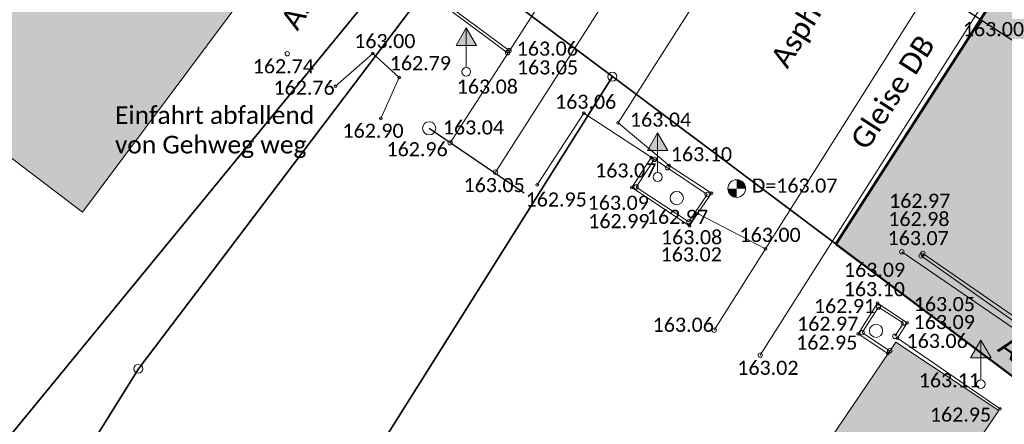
# Model space of a CAD drawing. Header units: metres. Extents: x -373 to 1321, y -1609 to 597.
# Tile 20 of 39: x 551 to 579, y -850 to -838. Entities that reach past the tile are written whole.
import ezdxf

# ---------------------------------------------------------------- set-up
doc = ezdxf.new("R2010")
doc.units = ezdxf.units.M
doc.layers.get('0').update_dxf_attribs({"lineweight": 25})
for name, color, linetype, lineweight in [('01_W-Leitung-HW-außer_Betrieb', 7, 'Continuous', 25), ('AX_BesondererGebaeudepunkt_G2200', 7, 'Continuous', 18), ('AX_Flurstueck', 7, 'Continuous', 18), ('AX_Gebaeude', 7, 'Continuous', 18), ('AX_Grenzpunkt_V1100_G2300', 7, 'Continuous', 18), ('AX_Grenzpunkt_V1310_G2000', 7, 'Continuous', 18), ('BESCHRIFTUNG', 7, 'Continuous', 13), ('H_HECKE', 7, 'Continuous', 18), ('H_KANAL_ABDECKUNG', 7, 'Continuous', 13), ('H_RINNE', 7, 'Continuous', 13), ('H_SCHRANKE', 7, 'Continuous', 18), ('H_VERKEHRSSCHILD', 7, 'Continuous', 18), ('H_WEGRAND', 7, 'Continuous', 18), ('Keine', 7, 'Continuous', 9), ('L_HECKE', 7, 'Continuous', 18), ('L_RINNE', 7, 'Continuous', 13), ('L_WEGRAND', 7, 'Continuous', 18), ('S_HECKE', 7, 'Continuous', 18), ('S_KANAL_ABDECKUNG', 7, 'Continuous', 13), ('S_RINNE', 7, 'Continuous', 13), ('S_SCHRANKE', 7, 'Continuous', 18), ('S_VERKEHRSSCHILD', 7, 'Continuous', 18), ('S_WEGRAND', 7, 'Continuous', 18)]:
    doc.layers.add(name, color=color, linetype=linetype, lineweight=lineweight)
for name, color, linetype, lineweight, true_color in [('__Grenze Realisierungsteil', 7, 'Continuous', 50, 0x006f3d), ('A_AX_Gebaeude', 7, 'Continuous', 18, 0x999999), ('H_BORDSTEIN_HOCH', 7, 'Continuous', 13, 0x004000), ('H_BORDSTEIN_TIEF', 7, 'Continuous', 13, 0x004000), ('H_FLAECHENBEGRENZUNG', 7, 'Continuous', 13, 0x804000), ('H_MAUERN_UNTEN', 7, 'Continuous', 13, 0xff8000), ('H_STRASSENRAND', 7, 'Continuous', 13, 0x008080), ('H_TOPO', 7, 'Continuous', 13, 0x008000), ('H_TREPPE', 7, 'Continuous', 18, 0x804040), ('H_ZAEUNE', 7, 'Continuous', 13, 0xff8040), ('L_BORDSTEIN_HOCH', 7, 'Continuous', 13, 0x004000), ('L_BORDSTEIN_TIEF', 7, 'Continuous', 13, 0x004000), ('L_FLAECHENBEGRENZUNG', 7, 'Continuous', 13, 0x804000), ('L_MAUERN_UNTEN', 7, 'Continuous', 13, 0xff8000), ('L_STRASSENRAND', 7, 'Continuous', 13, 0x008080), ('L_TOPO', 7, 'Continuous', 13, 0x008000), ('L_ZAEUNE', 7, 'Continuous', 13, 0xff8040), ('S_BORDSTEIN_HOCH', 7, 'Continuous', 13, 0x004000), ('S_BORDSTEIN_TIEF', 7, 'Continuous', 13, 0x004000), ('S_FLAECHENBEGRENZUNG', 7, 'Continuous', 13, 0x804000), ('S_MAUERN_UNTEN', 7, 'Continuous', 13, 0xff8000), ('S_STRASSENRAND', 7, 'Continuous', 13, 0x008080), ('S_TOPO', 7, 'Continuous', 13, 0x008000), ('S_ZAEUNE', 7, 'Continuous', 13, 0xff8040)]:
    doc.layers.add(name, color=color, linetype=linetype, lineweight=lineweight, true_color=true_color)
doc.styles.add('Calibri', font='calibri.ttf')

# ---------------------------------------------------------------- blocks, each defined once
blk = doc.blocks.new('DXF_DWG-Punkt')
at = {"layer": 'Keine', "color": 7, "linetype": 'Continuous', "lineweight": 9, "transparency": 33554687}
blk.add_line((0, 0), (0, 0), dxfattribs=at)
blk = doc.blocks.new('1')
at = {"color": 7}
blk.add_circle((0, 0), 0.5, dxfattribs=at)
blk.add_blockref('DXF_DWG-Punkt', (0, 0), dxfattribs=at)
blk = doc.blocks.new('99')
at = {"color": 7}
blk.add_blockref('DXF_DWG-Punkt', (0, 0), dxfattribs=at)
blk = doc.blocks.new('-1')
at = {"color": 7}
blk.add_circle((0, 0), 0.5, dxfattribs=at)
blk.add_blockref('DXF_DWG-Punkt', (0, 0), dxfattribs=at)
blk = doc.blocks.new('4')
at = {"color": 7}
blk.add_circle((0, 0), 0.5, dxfattribs=at)
for points in [[(-0.4924, 0), (-0.4924, -0.0868), (-0.5, 0)], [(-0.4698, 0), (-0.4698, -0.171), (-0.4924, 0), (-0.4924, -0.0868)], [(-0.433, 0), (-0.433, -0.25), (-0.4698, 0), (-0.4698, -0.171)], [(-0.383, 0), (-0.383, -0.3214), (-0.433, 0), (-0.433, -0.25)], [(-0.3214, 0), (-0.3214, -0.383), (-0.383, 0), (-0.383, -0.3214)], [(-0.25, 0), (-0.25, -0.433), (-0.3214, 0), (-0.3214, -0.383)], [(-0.171, 0), (-0.171, -0.4698), (-0.25, 0), (-0.25, -0.433)], [(-0.0868, 0), (-0.0868, -0.4924), (-0.171, 0), (-0.171, -0.4698)], [(0, 0), (0, -0.5), (-0.0868, 0), (-0.0868, -0.4924)], [(0, 0), (0, 0.5), (0.0868, 0), (0.0868, 0.4924)], [(0.0868, 0), (0.0868, 0.4924), (0.171, 0), (0.171, 0.4698)], [(0.171, 0), (0.171, 0.4698), (0.25, 0), (0.25, 0.433)], [(0.25, 0), (0.25, 0.433), (0.3214, 0), (0.3214, 0.383)], [(0.3214, 0), (0.3214, 0.383), (0.383, 0), (0.383, 0.3214)], [(0.383, 0), (0.383, 0.3214), (0.433, 0), (0.433, 0.25)], [(0.433, 0), (0.433, 0.25), (0.4698, 0), (0.4698, 0.171)], [(0.4698, 0), (0.4698, 0.171), (0.4924, 0), (0.4924, 0.0868)], [(0.4924, 0), (0.4924, 0.0868), (0.5, 0)]]:
    blk.add_solid(points, dxfattribs=at)
blk = doc.blocks.new('7')
at = {"color": 7}
for p, q in [((-0.433, -0.25), (0, 0.5)), ((0, 0.5), (0.433, -0.25)), ((0, 0.5), (0, -0.25)), ((0.433, -0.25), (-0.433, -0.25))]:
    blk.add_line(p, q, dxfattribs=at)
blk.add_solid([(0, 0.5), (0.433, -0.25), (-0.433, -0.25)], dxfattribs=at)
blk = doc.blocks.new('76')
at = {"color": 7}
blk.add_line((0, 0.05), (0, 0.3), dxfattribs=at)
for name, p, xscale, yscale, zscale in [('7', (0, 0.367), 0.267, 0.267, 0.267), ('1', (0, 0), 0.1, 0.1, 0.1)]:
    blk.add_blockref(name, p, dxfattribs=dict(at, xscale=xscale, yscale=yscale, zscale=zscale))

msp = doc.modelspace()

# ---------------------------------------------------------------- hatches: boundary and pattern name
at = {"layer": '__Grenze Realisierungsteil', "linetype": 'Continuous', "lineweight": 0, "true_color": 0x237f52, "transparency": 33554569}
msp.add_hatch(color=107, dxfattribs=at).paths.add_polyline_path([(652.588, -963.76), (638.072, -987.203), (629.752, -982.723), (630.986, -980.903), (634.344, -975.336), (637.233, -969.473), (641.276, -960.022), (642.021, -944.358), (635.7, -940.059), (629.202, -944.101), (623.068, -948.318), (618.933, -952.489), (616.34, -950.346), (623.189, -943.508), (628.506, -938.152), (633.965, -929.773), (642.17, -917.18), (646.722, -906.972), (646.02, -903.915), (643.92, -894.85), (631.661, -885.988), (616.61, -875.108), (611.437, -871.809), (589.432, -856.135), (580.113, -849.161), (573.764, -844.41), (579.028, -836.224), (593.009, -845.192), (600.786, -850.896), (617.169, -862.93), (636.477, -877.248), (643.769, -882.655), (650.957, -887.813), (652.896, -890.202), (654.396, -895.449), (659.364, -890.851), (663.392, -893.369), (664.412, -891.98), (672.379, -897.428), (674.432, -897.235), (675.727, -896.768), (679.202, -899.386), (677.007, -902.236), (676.367, -902.876), (674.747, -904.911), (672.548, -907.759), (670.229, -910.763), (668.061, -909.174), (656.294, -924.831), (657.93, -926.055), (659.338, -937.871), (659.379, -938.329), (659.664, -939.31), (660.047, -940.228), (660.563, -941.07), (662.938, -943.447), (664.736, -944.997), (664.87, -944.841), (665.259, -945.177), (660.998, -951.559), (651.058, -944.778), (645.24, -952.975), (645.1, -958.543)])
at = {"layer": 'A_AX_Gebaeude', "linetype": 'Continuous', "lineweight": 0, "true_color": 0x999999}
msp.add_hatch(color=253, dxfattribs=at).paths.add_polyline_path([(547.552, -826.549), (541.049, -834.925), (542.956, -836.372), (547.487, -839.803), (549.594, -841.398), (552.376, -843.504), (558.887, -834.782)])

# ---------------------------------------------------------------- linework, layer by layer
at = {"layer": '01_W-Leitung-HW-außer_Betrieb', "color": 151, "true_color": 0xa3bcff, "transparency": 33554687}
msp.add_polyline3d([(526.625, -801.661, 0), (541.846, -812.636, 163.533), (545.952, -815.778, 163.466), (546.963, -816.674, 163.465), (558.307, -825.16, 163.277), (558.623, -825.498, 163.27), (585.802, -843.196, 3.293), (586.182, -843.404, 0)], dxfattribs=at)
at = {"layer": '__Grenze Realisierungsteil', "flags": 128}
msp.add_lwpolyline([(646.722, -906.972), (646.02, -903.915), (643.92, -894.85), (631.661, -885.988), (616.61, -875.108), (611.437, -871.809), (589.432, -856.135), (580.113, -849.161), (573.764, -844.41), (579.028, -836.224), (593.009, -845.192), (600.786, -850.896), (617.169, -862.93), (636.477, -877.248), (643.769, -882.655), (650.957, -887.813), (652.896, -890.202), (654.396, -895.449), (659.364, -890.851), (663.392, -893.369), (664.412, -891.98), (672.379, -897.428)], dxfattribs=at)
at = {"layer": 'A_AX_Gebaeude', "color": 253, "linetype": 'Continuous', "true_color": 0x999999}
msp.add_solid([(575.461, -847.19), (572.609, -851.405), (578.385, -849.126), (575.512, -853.342)], dxfattribs=at)
at = {"layer": 'AX_Flurstueck', "color": 7, "linetype": 'Continuous', "lineweight": 25, "transparency": 33554687}
for points in [[(581.533, -837.955, 0), (572.307, -831.569, 0), (562.815, -825, 0), (562.729, -825.11, 0), (561.246, -823.874, 0), (550.845, -815.542, 0), (547.919, -813.153, 0), (538.721, -805.933, 0), (530.796, -800.201, 0), (524.647, -809.076, 0), (535.762, -817.268, 0), (538.964, -819.628, 0), (547.552, -826.549, 0), (548.257, -825.641, 0), (561.985, -835.613, 0), (562.835, -836.231, 0), (567.415, -839.659, 0), (580.113, -849.161, 0)], [(525.897, -855.194, 0), (514.677, -869.543, 0), (515.055, -869.905, 0), (525.172, -879.6, 0), (525.571, -879.983, 0), (561.985, -835.613, 0), (548.257, -825.641, 0), (547.552, -826.549, 0), (541.049, -834.925, 0), (532.245, -846.935, 0), (525.897, -855.194, 0)], [(525.571, -879.983, 0), (524.357, -881.462, 0), (529.824, -886.636, 0), (553.96, -847.944, 0), (562.835, -836.231, 0), (561.985, -835.613, 0), (525.571, -879.983, 0)], [(415.104, -1089.47, 0), (431.511, -1063.906, 0), (451.114, -1033.028, 0), (471.067, -1001.951, 0), (486.898, -977.03, 0), (503.358, -951.436, 0), (506.197, -945.303, 0), (506.424, -944.821, 0), (536.677, -897.248, 0), (541.326, -888.521, 0), (544.482, -882.462, 0), (551.781, -866.989, 0), (555.116, -860.317, 0), (559.905, -851.596, 0), (567.415, -839.659, 0), (562.835, -836.231, 0), (553.96, -847.944, 0)], [(567.415, -839.659, 0), (559.905, -851.596, 0), (555.116, -860.317, 0), (551.781, -866.989, 0), (544.482, -882.462, 0), (541.326, -888.521, 0), (536.677, -897.248, 0), (540.599, -899.77, 0), (545.904, -903.538, 0), (548.145, -897.275, 0), (550.562, -891.059, 0), (553.175, -884.966, 0), (555.951, -878.881, 0), (558.892, -872.941, 0), (561.191, -868.613, 0), (564.07, -864.374, 0), (564.78, -863.225, 0), (571.567, -852.269, 0), (576.175, -855.408, 0), (580.113, -849.161, 0), (567.415, -839.659, 0)], [(553.96, -847.944, 0), (529.824, -886.636, 0), (523.886, -896.321, 0), (497.992, -938.72, 0), (496.839, -940.325, 0), (493.889, -944.42, 0), (498.763, -948.03, 0), (486.7, -966.943, 0), (445.676, -1031.261, 0), (440.879, -1027.062, 0), (428.414, -1045.585, 0), (401.972, -1088.109, 0)]]:
    msp.add_polyline3d(points, dxfattribs=at)
at = {"layer": 'AX_Gebaeude', "color": 7, "linetype": 'Continuous', "lineweight": 13, "transparency": 33554687}
for points in [[(547.552, -826.549, 0), (541.049, -834.925, 0), (542.956, -836.372, 0), (547.487, -839.803, 0), (549.594, -841.398, 0), (552.376, -843.504, 0), (558.887, -834.782, 0), (547.552, -826.549, 0)], [(575.461, -847.19, 0), (572.609, -851.405, 0), (575.512, -853.342, 0), (578.385, -849.126, 0), (575.461, -847.19, 0)]]:
    msp.add_polyline3d(points, dxfattribs=at)
at = {"layer": 'H_TOPO', "color": 7, "linetype": 'Continuous', "lineweight": 25, "transparency": 33554687}
msp.add_polyline3d([(562.217, -841.124, 162.955), (564.916, -842.954, 0)], dxfattribs=at)
at = {"layer": 'L_BORDSTEIN_HOCH', "color": 98, "lineweight": 18, "true_color": 0x004000, "transparency": 33554687}
msp.add_polyline3d([(575.633, -844.624, 163.068), (579.501, -847.275, 162.979)], dxfattribs=at)
at = {"layer": 'L_BORDSTEIN_TIEF', "color": 98, "linetype": 'Continuous', "lineweight": 18, "true_color": 0x004000, "transparency": 33554687}
for points in [[(558.86, -834.831, 163.245), (564.44, -838.979, 163.053)], [(568.981, -842.243, 163.103), (570.107, -843.002, 163.102), (569.586, -843.775, 163.082), (568.087, -842.789, 163.089), (568.607, -842.007, 163.1)], [(575.287, -847.434, 162.979), (574.507, -846.919, 162.975), (574.967, -846.194, 163.099), (575.68, -846.648, 163.088), (575.434, -847.024, 163.099)]]:
    msp.add_polyline3d(points, dxfattribs=at)
at = {"layer": 'L_FLAECHENBEGRENZUNG', "color": 57, "linetype": 'Continuous', "true_color": 0x808040, "transparency": 33554687}
for points in [[(573.148, -832.238, 163.047), (567.576, -840.967, 163.041), (569.03, -842.175, 163.049), (570.232, -842.963, 163.086), (569.83, -843.543, 163.089), (571.761, -844.54, 162.997)], [(569.83, -843.543, 163.089), (569.607, -843.893, 163.016), (567.965, -842.804, 162.986), (568.519, -841.948, 162.987)], [(575.235, -847.508, 162.932), (574.395, -846.951, 162.954), (574.945, -846.082, 163.09), (575.789, -846.639, 163.054), (575.507, -847.075, 163.049)]]:
    msp.add_polyline3d(points, dxfattribs=at)
at = {"layer": 'L_HECKE', "color": 96, "linetype": 'Continuous', "lineweight": 18, "true_color": 0x008000, "transparency": 33554687}
msp.add_polyline3d([(559.555, -839.926, 162.765), (560.613, -839.003, 163.005), (561.364, -839.683, 162.789), (560.844, -840.847, 162.903)], dxfattribs=at)
at = {"layer": 'L_MAUERN_UNTEN', "color": 30, "linetype": 'Continuous', "true_color": 0xff8b17, "transparency": 33554687}
msp.add_polyline3d([(575.506, -847.077, 163.065), (578.42, -849.079, 162.919)], dxfattribs=at)
at = {"layer": 'L_RINNE', "linetype": 'Continuous', "lineweight": 18, "transparency": 33554687}
msp.add_polyline3d([(576.182, -844.741, 162.983), (579.631, -847.169, 162.84)], dxfattribs=at)
at = {"layer": 'L_STRASSENRAND', "color": 136, "lineweight": 13, "true_color": 0x008080, "transparency": 33554687}
msp.add_polyline3d([(576.233, -844.674, 162.965), (579.652, -847.04, 162.85)], dxfattribs=at)
at = {"layer": 'L_TOPO', "color": 96, "lineweight": 13, "true_color": 0x008000, "transparency": 33554687}
for points in [[(562.81, -841.535, 163.044), (567.326, -834.531, 163.061), (571.815, -827.441, 163.009)], [(573.051, -828.205, 162.949), (568.581, -835.355, 163.058), (564.098, -842.369, 163.048)], [(579.621, -832.099, 162.995), (570.309, -846.85, 163.061)], [(571.613, -847.556, 163.023), (580.889, -832.944, 163.019)]]:
    msp.add_polyline3d(points, dxfattribs=at)
at = {"layer": 'L_WEGRAND', "color": 36, "linetype": 'Continuous', "lineweight": 13, "true_color": 0x804000, "transparency": 33554687}
msp.add_polyline3d([(558.892, -834.783, 163.235), (564.485, -838.92, 163.057)], dxfattribs=at)
at = {"layer": 'L_ZAEUNE', "color": 11, "linetype": 'Continuous', "true_color": 0xff8040, "transparency": 33554687}
msp.add_polyline3d([(565.28, -842.725, 162.952), (566.61, -840.694, 163.058), (568.981, -842.243, 163.103)], dxfattribs=at)

# ---------------------------------------------------------------- block references
at = {"layer": 'AX_BesondererGebaeudepunkt_G2200', "color": 7, "xscale": 0.05, "yscale": 0.05, "zscale": 0.05}
for p in [(552.376, -843.504), (575.461, -847.19), (578.385, -849.126)]:
    msp.add_blockref('99', p, dxfattribs=at)
at = {"layer": 'AX_Grenzpunkt_V1100_G2300', "color": 7, "xscale": 0.25, "yscale": 0.25, "zscale": 0.25}
msp.add_blockref('-1', (553.96, -847.944), dxfattribs=at)
at = {"layer": 'AX_Grenzpunkt_V1310_G2000', "color": 7, "xscale": 0.25, "yscale": 0.25, "zscale": 0.25}
msp.add_blockref('-1', (567.415, -839.659), dxfattribs=at)
at = {"layer": 'S_BORDSTEIN_HOCH', "color": 98, "true_color": 0x004000, "xscale": 0.125, "yscale": 0.125, "zscale": 0.125}
msp.add_blockref('1', (575.633, -844.624), dxfattribs=at)
at = {"layer": 'S_BORDSTEIN_TIEF', "color": 98, "true_color": 0x004000, "xscale": 0.125, "yscale": 0.125, "zscale": 0.125}
for p in [(564.44, -838.979), (568.607, -842.007), (568.981, -842.243), (568.087, -842.789), (570.107, -843.002), (569.586, -843.775), (574.967, -846.194), (575.68, -846.648), (574.507, -846.919), (575.434, -847.024), (575.287, -847.434)]:
    msp.add_blockref('1', p, dxfattribs=at)
at = {"layer": 'S_FLAECHENBEGRENZUNG', "color": 57, "true_color": 0x808040, "xscale": 0.075, "yscale": 0.075, "zscale": 0.075}
for p in [(567.576, -840.967), (568.519, -841.948), (569.03, -842.175), (567.965, -842.804), (570.232, -842.963), (569.83, -843.543), (569.607, -843.893), (571.761, -844.54), (574.945, -846.082), (575.789, -846.639), (574.395, -846.951), (575.507, -847.075), (575.235, -847.508)]:
    msp.add_blockref('1', p, dxfattribs=at)
at = {"layer": 'S_HECKE', "color": 96, "true_color": 0x008000, "xscale": 0.075, "yscale": 0.075, "zscale": 0.075}
for p in [(560.613, -839.003), (561.364, -839.683), (559.555, -839.926), (560.844, -840.847)]:
    msp.add_blockref('1', p, dxfattribs=at)
at = {"layer": 'S_KANAL_ABDECKUNG', "xscale": 0.5, "yscale": 0.5, "zscale": 0.5}
msp.add_blockref('4', (570.946, -842.833), dxfattribs=at)
at = {"layer": 'S_MAUERN_UNTEN', "color": 30, "true_color": 0xff8b17, "xscale": 0.075, "yscale": 0.075, "zscale": 0.075}
for p in [(575.506, -847.077), (578.42, -849.079)]:
    msp.add_blockref('1', p, dxfattribs=at)
at = {"layer": 'S_RINNE', "xscale": 0.125, "yscale": 0.125, "zscale": 0.125}
msp.add_blockref('1', (576.182, -844.741), dxfattribs=at)
at = {"layer": 'S_SCHRANKE', "xscale": 0.3749999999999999, "yscale": 0.3749999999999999, "zscale": 0.3749999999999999}
for p in [(562.217, -841.124), (569.243, -843.102), (574.9, -846.867)]:
    msp.add_blockref('1', p, dxfattribs=at)
at = {"layer": 'S_STRASSENRAND', "color": 136, "true_color": 0x008080, "xscale": 0.125, "yscale": 0.125, "zscale": 0.125}
msp.add_blockref('1', (576.233, -844.674), dxfattribs=at)
at = {"layer": 'S_TOPO', "color": 96, "true_color": 0x008000, "xscale": 0.125, "yscale": 0.125, "zscale": 0.125}
for p in [(558.186, -839.008), (562.81, -841.535), (564.098, -842.369), (570.309, -846.85), (571.613, -847.556)]:
    msp.add_blockref('1', p, dxfattribs=at)
at = {"layer": 'S_VERKEHRSSCHILD', "xscale": 2.5, "yscale": 2.5, "zscale": 2.5}
for p in [(563.268, -839.523), (568.701, -842.506), (577.876, -848.382)]:
    msp.add_blockref('76', p, dxfattribs=at)
at = {"layer": 'S_WEGRAND', "color": 36, "true_color": 0x804000, "xscale": 0.125, "yscale": 0.125, "zscale": 0.125}
msp.add_blockref('1', (564.485, -838.92), dxfattribs=at)
at = {"layer": 'S_ZAEUNE', "color": 11, "true_color": 0xff8040, "xscale": 0.075, "yscale": 0.075, "zscale": 0.075}
for p in [(566.61, -840.694), (565.28, -842.725)]:
    msp.add_blockref('1', p, dxfattribs=at)

# ---------------------------------------------------------------- texts
at = {"layer": 'BESCHRIFTUNG', "char_height": 0.6, "attachment_point": 1, "line_spacing_factor": 1.004016, "style": 'Calibri'}
for s, insert, rotation in [('Asphalt', (557.966, -838.07), 58.305), ('Asphalt', (571.872, -839.145), 58.305), ('Gleise DB', (574.141, -841.456), 57.27), ('Asphalt', (578.666, -846.932), 324.461)]:
    msp.add_mtext(s, dxfattribs=dict(at, insert=insert, rotation=rotation))
at = {"layer": 'BESCHRIFTUNG', "insert": (553.295, -840.5), "char_height": 0.5, "attachment_point": 1, "line_spacing_factor": 1.004016, "style": 'Calibri'}
msp.add_mtext('Einfahrt abfallend\\Pvon Gehweg weg', dxfattribs=at)
at = {"layer": 'H_BORDSTEIN_HOCH', "color": 98, "true_color": 0x004000, "insert": (575.229, -844.038, 163.068), "char_height": 0.4, "attachment_point": 1, "line_spacing_factor": 1.004016, "style": 'Calibri'}
msp.add_mtext('163.07', dxfattribs=at)
at = {"layer": 'H_BORDSTEIN_TIEF', "color": 98, "true_color": 0x004000, "char_height": 0.4, "attachment_point": 1, "line_spacing_factor": 1.004016, "style": 'Calibri'}
for s, insert in [('163.05', (564.706, -839.197, 163.053)), ('163.10', (569.076, -841.658, 163.103)), ('163.09', (566.715, -843.036, 163.089)), ('163.08', (568.797, -844.013, 163.082)), ('163.10', (573.984, -845.486, 163.099)), ('162.97', (572.659, -846.468, 162.975)), ('163.09', (575.969, -846.419, 163.088))]:
    msp.add_mtext(s, dxfattribs=dict(at, insert=insert))
at = {"layer": 'H_FLAECHENBEGRENZUNG', "color": 57, "true_color": 0x808040, "char_height": 0.4, "attachment_point": 1, "line_spacing_factor": 1.004016, "style": 'Calibri'}
for s, insert in [('163.04', (567.916, -840.678, 163.041)), ('162.99', (566.732, -843.557, 162.986)), ('163.00', (571.025, -843.947, 162.997)), ('163.02', (568.786, -844.5, 163.016)), ('163.09', (573.991, -844.938, 163.09)), ('163.05', (575.971, -845.91, 163.054)), ('162.95', (572.633, -847.001, 162.954))]:
    msp.add_mtext(s, dxfattribs=dict(at, insert=insert))
at = {"layer": 'H_HECKE', "color": 96, "true_color": 0x008000, "char_height": 0.4, "attachment_point": 1, "line_spacing_factor": 1.004016, "style": 'Calibri'}
for s, insert in [('163.00', (560.088, -838.449, 163.005)), ('162.79', (561.097, -839.077, 162.789)), ('162.76', (557.795, -839.773, 162.765)), ('162.90', (559.753, -840.993, 162.903))]:
    msp.add_mtext(s, dxfattribs=dict(at, insert=insert))
at = {"layer": 'H_KANAL_ABDECKUNG', "insert": (571.373, -842.548, 163.072), "char_height": 0.4, "attachment_point": 1, "line_spacing_factor": 1.004016, "style": 'Calibri'}
msp.add_mtext('D=163.07', dxfattribs=at)
at = {"layer": 'H_MAUERN_UNTEN', "color": 30, "true_color": 0xff8b17, "insert": (575.767, -846.955, 163.065), "char_height": 0.4, "attachment_point": 1, "line_spacing_factor": 1.004016, "style": 'Calibri'}
msp.add_mtext('163.06', dxfattribs=at)
at = {"layer": 'H_RINNE', "insert": (575.249, -843.497, 162.983), "char_height": 0.4, "attachment_point": 1, "line_spacing_factor": 1.004016, "style": 'Calibri'}
msp.add_mtext('162.98', dxfattribs=at)
at = {"layer": 'H_SCHRANKE', "char_height": 0.4, "attachment_point": 1, "line_spacing_factor": 1.004016, "style": 'Calibri'}
for s, insert in [('162.96', (561.004, -841.517, 162.955)), ('162.97', (568.396, -843.435, 162.971)), ('162.91', (573.138, -845.966, 162.905))]:
    msp.add_mtext(s, dxfattribs=dict(at, insert=insert))
at = {"layer": 'H_STRASSENRAND', "color": 136, "true_color": 0x008080, "char_height": 0.4, "attachment_point": 1, "line_spacing_factor": 1.004016, "style": 'Calibri'}
for s, insert in [('163.00', (577.366, -838.111, 162.996)), ('162.97', (575.271, -842.98, 162.965))]:
    msp.add_mtext(s, dxfattribs=dict(at, insert=insert))
at = {"layer": 'H_TOPO', "color": 96, "true_color": 0x008000, "char_height": 0.4, "attachment_point": 1, "line_spacing_factor": 1.004016, "style": 'Calibri'}
for s, insert in [('162.74', (557.207, -839.164, 162.743)), ('163.04', (562.603, -840.899, 163.044)), ('163.05', (563.191, -842.535, 163.048)), ('163.06', (568.56, -846.497, 163.061)), ('163.02', (570.962, -847.717, 163.023))]:
    msp.add_mtext(s, dxfattribs=dict(at, insert=insert))
at = {"layer": 'H_TREPPE', "color": 17, "true_color": 0x804040, "insert": (576.43, -849.045, 162.948), "char_height": 0.4, "attachment_point": 1, "line_spacing_factor": 1.004016, "style": 'Calibri'}
msp.add_mtext('162.95', dxfattribs=at)
at = {"layer": 'H_VERKEHRSSCHILD', "char_height": 0.4, "attachment_point": 1, "line_spacing_factor": 1.004016, "style": 'Calibri'}
for s, insert in [('163.08', (562.997, -839.741, 163.084)), ('163.07', (566.926, -842.118, 163.07)), ('163.11', (576.114, -848.071, 163.114))]:
    msp.add_mtext(s, dxfattribs=dict(at, insert=insert))
at = {"layer": 'H_WEGRAND', "color": 36, "true_color": 0x804000, "insert": (564.7, -838.664, 163.057), "char_height": 0.4, "attachment_point": 1, "line_spacing_factor": 1.004016, "style": 'Calibri'}
msp.add_mtext('163.06', dxfattribs=at)
at = {"layer": 'H_ZAEUNE', "color": 11, "true_color": 0xff8040, "char_height": 0.4, "attachment_point": 1, "line_spacing_factor": 1.004016, "style": 'Calibri'}
for s, insert in [('163.06', (565.789, -840.171, 163.058)), ('162.95', (564.953, -842.943, 162.952))]:
    msp.add_mtext(s, dxfattribs=dict(at, insert=insert))

doc.saveas('drawing.dxf')
